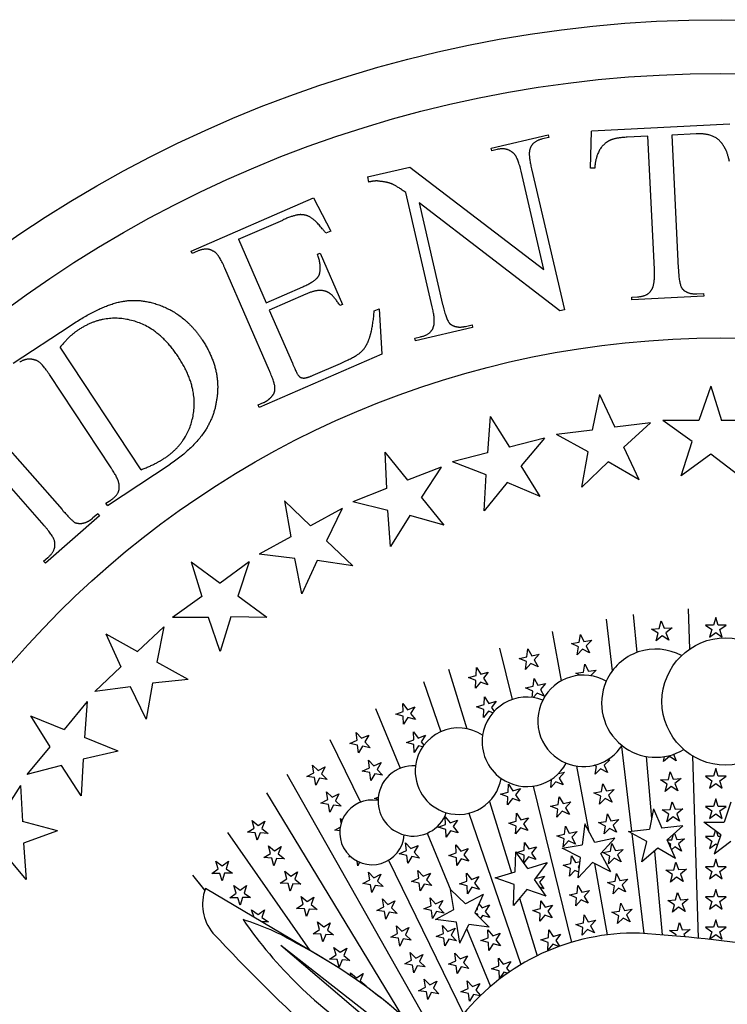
# Model space of a CAD drawing. Extents: x -38 to 38, y -38 to 38.
# Tile 5 of 9: x -21.2 to 0.2, y 8.1 to 38. Entities that reach past the tile are written whole.
import ezdxf

# ---------------------------------------------------------------- set-up
doc = ezdxf.new("R2010")
doc.units = 0
doc.header["$MEASUREMENT"] = 0
doc.linetypes.add('solid', pattern=[0])
doc.layers.get('0').update_dxf_attribs({"linetype": 'solid'})

msp = doc.modelspace()

# ---------------------------------------------------------------- linework, layer by layer
at = {"color": 3, "linetype": 'solid'}
for p, q in [((0.264, 34.807), (-3.927, 34.601)), ((-6.965, 34.082), (-5.236, 34.484)), ((-5.217, 34.406), (-5.415, 34.36)), ((-5.236, 34.484), (-5.217, 34.406)), ((-3.952, 33.473), (-3.927, 34.601)), ((-2.222, 34.443), (-2.848, 34.412)), ((-2.024, 30.412), (-2.222, 34.443)), ((-0.759, 34.514), (-1.497, 34.478)), ((-1.497, 34.478), (-1.299, 30.448)), ((-6.947, 34.004), (-6.965, 34.082)), ((-6.779, 34.043), (-6.947, 34.004)), ((-10.713, 33.211), (-9.431, 33.509)), ((-9.431, 33.509), (-5.366, 30.408)), ((-5.742, 33.455), (-4.749, 29.182)), ((-3.83, 33.479), (-3.952, 33.473)), ((-10.713, 33.211), (-10.677, 33.054)), ((-5.366, 30.408), (-6.057, 33.382)), ((-16.045, 30.965), (-12.345, 32.574)), ((-12.345, 32.574), (-11.82, 31.57)), ((-8.748, 29.277), (-9.552, 32.736)), ((-9.148, 32.425), (-8.434, 29.35)), ((-4.888, 29.149), (-9.148, 32.425)), ((-14.616, 31.323), (-13.277, 31.905)), ((-14.616, 31.323), (-13.78, 29.398)), ((-11.82, 31.57), (-11.968, 31.506)), ((-16.013, 30.891), (-16.045, 30.965)), ((-15.853, 30.961), (-16.013, 30.891)), ((-12.219, 30.869), (-12.145, 30.901)), ((-12.145, 30.901), (-11.469, 29.347)), ((-13.674, 27.333), (-15.025, 30.441)), ((-13.78, 29.398), (-12.67, 29.881)), ((-12.573, 29.659), (-13.683, 29.176)), ((-2.71, 29.571), (-2.536, 29.579)), ((-2.706, 29.49), (-2.71, 29.571)), ((-0.53, 29.597), (-2.706, 29.49)), ((-0.734, 29.668), (-0.534, 29.678)), ((-0.534, 29.678), (-0.53, 29.597)), ((-11.469, 29.347), (-11.543, 29.315)), ((-13.683, 29.176), (-12.983, 27.566)), ((-10.504, 29.151), (-10.356, 29.215)), ((-10.356, 29.215), (-10.272, 27.843)), ((-4.749, 29.182), (-4.888, 29.149)), ((-21.434, 27.563), (-19.713, 28.7)), ((-7.525, 28.65), (-9.255, 28.248)), ((-7.741, 28.682), (-7.544, 28.728)), ((-7.544, 28.728), (-7.525, 28.65)), ((-9.273, 28.326), (-9.105, 28.365)), ((-17.562, 24.34), (-20.017, 28.054)), ((-9.255, 28.248), (-9.273, 28.326)), ((-10.272, 27.843), (-13.986, 26.229)), ((-12.357, 27.201), (-11.53, 27.56)), ((-18.469, 24.395), (-20.338, 27.223)), ((-0.318, 26.871), (-0.674, 25.829)), ((-0.318, 26.871), (0.012, 25.829)), ((-3.683, 26.619), (-3.906, 25.541)), ((-3.683, 26.619), (-3.225, 25.627)), ((-14.018, 26.303), (-13.859, 26.372)), ((-13.986, 26.229), (-14.018, 26.303)), ((-22.193, 25.676), (-19.956, 23.13)), ((-6.99, 25.948), (-7.076, 24.85)), ((-6.99, 25.948), (-6.411, 25.02)), ((-2.141, 25.764), (-3.225, 25.627)), ((-2.141, 25.764), (-2.943, 25.022)), ((-0.674, 25.829), (-1.766, 25.829)), ((-0.877, 25.194), (-1.766, 25.829)), ((1.105, 25.829), (0.012, 25.829)), ((-3.906, 25.541), (-4.989, 25.404)), ((-4.027, 24.885), (-4.989, 25.404)), ((-20.501, 22.651), (-22.739, 25.197)), ((-5.353, 25.292), (-6.411, 25.02)), ((-5.353, 25.292), (-6.056, 24.456)), ((-1.207, 24.152), (-0.877, 25.194)), ((-10.187, 24.867), (-9.497, 24.019)), ((-10.187, 24.867), (-10.135, 23.767)), ((-7.076, 24.85), (-8.134, 24.578)), ((-4.224, 23.81), (-4.027, 24.885)), ((-2.485, 24.03), (-2.943, 25.022)), ((-0.318, 24.813), (-1.207, 24.152)), ((0.546, 24.152), (-0.318, 24.813)), ((-18.585, 23.254), (-16.683, 24.512)), ((-7.115, 24.184), (-8.134, 24.578)), ((-3.425, 24.577), (-4.224, 23.81)), ((-2.485, 24.03), (-3.425, 24.577)), ((-8.481, 24.422), (-9.497, 24.019)), ((-8.481, 24.422), (-9.073, 23.504)), ((-7.175, 23.093), (-7.115, 24.184)), ((-5.477, 23.529), (-6.056, 24.456)), ((-6.478, 23.954), (-7.175, 23.093)), ((-5.477, 23.529), (-6.478, 23.954)), ((-10.135, 23.767), (-11.15, 23.365)), ((-18.63, 23.322), (-18.479, 23.421)), ((-18.585, 23.254), (-18.63, 23.322)), ((-13.224, 23.394), (-12.432, 22.64)), ((-13.224, 23.394), (-13.034, 22.309)), ((-10.09, 23.102), (-11.15, 23.365)), ((-8.383, 22.657), (-9.073, 23.504)), ((-18.877, 23.004), (-19.03, 22.87)), ((-18.877, 23.004), (-18.824, 22.943)), ((-11.475, 23.166), (-12.432, 22.64)), ((-11.475, 23.166), (-11.948, 22.182)), ((-10.013, 22.011), (-10.09, 23.102)), ((-18.824, 22.943), (-20.461, 21.505)), ((-9.43, 22.953), (-10.013, 22.011)), ((-8.383, 22.657), (-9.43, 22.953)), ((-13.034, 22.309), (-13.99, 21.783)), ((-11.157, 21.427), (-11.948, 22.182)), ((-12.905, 21.655), (-13.99, 21.783)), ((-20.514, 21.565), (-20.383, 21.68)), ((-20.461, 21.505), (-20.514, 21.565)), ((-16.051, 21.552), (-15.172, 20.903)), ((-16.051, 21.552), (-15.727, 20.5)), ((-14.288, 21.546), (-15.172, 20.903)), ((-14.288, 21.546), (-14.634, 20.509)), ((-12.693, 20.583), (-12.905, 21.655)), ((-12.232, 21.591), (-12.693, 20.583)), ((-11.157, 21.427), (-12.232, 21.591)), ((-15.727, 20.5), (-16.61, 19.858)), ((-13.754, 19.86), (-14.634, 20.509)), ((-0.997, 20.122), (-0.961, 18.904)), ((-15.518, 19.867), (-16.61, 19.858)), ((-15.172, 18.83), (-15.518, 19.867)), ((-14.842, 19.887), (-15.172, 18.83)), ((-13.754, 19.86), (-14.842, 19.887)), ((-3.486, 19.813), (-3.298, 18.243)), ((-2.661, 19.95), (-2.558, 18.8)), ((-1.873, 19.528), (-1.813, 19.758)), ((-1.813, 19.758), (-1.726, 19.536)), ((-0.161, 19.86), (-0.235, 19.634)), ((-0.088, 19.634), (-0.161, 19.86)), ((-16.875, 19.585), (-17.672, 18.837)), ((-16.875, 19.585), (-17.089, 18.513)), ((-5.117, 19.438), (-4.845, 17.94)), ((-2.11, 19.513), (-1.873, 19.528)), ((-1.91, 19.385), (-2.11, 19.513)), ((-1.726, 19.536), (-1.489, 19.551)), ((-1.489, 19.551), (-1.673, 19.4)), ((-1.673, 19.4), (-1.586, 19.178)), ((-0.472, 19.634), (-0.28, 19.495)), ((-0.235, 19.634), (-0.472, 19.634)), ((-0.28, 19.495), (-0.353, 19.268)), ((-0.353, 19.268), (-0.161, 19.408)), ((-0.161, 19.408), (0.031, 19.268)), ((0.15, 19.634), (-0.088, 19.634)), ((-0.042, 19.495), (0.15, 19.634)), ((0.031, 19.268), (-0.042, 19.495)), ((-18.626, 19.37), (-17.672, 18.837)), ((-18.626, 19.37), (-18.172, 18.367)), ((-4.535, 19.08), (-4.3, 19.115)), ((-4.3, 19.115), (-4.261, 19.35)), ((-4.261, 19.35), (-4.155, 19.137)), ((-4.155, 19.137), (-3.92, 19.172)), ((-3.92, 19.172), (-4.089, 19.006)), ((-1.97, 19.155), (-1.91, 19.385)), ((-1.786, 19.306), (-1.97, 19.155)), ((-1.586, 19.178), (-1.786, 19.306)), ((-6.711, 18.93), (-6.33, 17.375)), ((-5.882, 18.675), (-5.857, 18.911)), ((-5.857, 18.911), (-5.738, 18.705)), ((-4.324, 18.97), (-4.535, 19.08)), ((-4.363, 18.736), (-4.324, 18.97)), ((-4.194, 18.903), (-4.363, 18.736)), ((-3.983, 18.793), (-4.194, 18.903)), ((-4.089, 19.006), (-3.983, 18.793)), ((-16.135, 17.98), (-17.089, 18.513)), ((-6.115, 18.625), (-5.882, 18.675)), ((-5.897, 18.529), (-6.115, 18.625)), ((-5.922, 18.292), (-5.897, 18.529)), ((-5.738, 18.705), (-5.506, 18.755)), ((-5.506, 18.755), (-5.665, 18.578)), ((-5.665, 18.578), (-5.546, 18.372)), ((-18.172, 18.367), (-18.968, 17.62)), ((-8.257, 18.293), (-7.699, 16.492)), ((-7.422, 18.105), (-7.412, 18.343)), ((-7.412, 18.343), (-7.281, 18.144)), ((-7.281, 18.144), (-7.051, 18.207)), ((-7.051, 18.207), (-7.2, 18.021)), ((-5.763, 18.469), (-5.922, 18.292)), ((-5.546, 18.372), (-5.763, 18.469)), ((-4.399, 18.175), (-4.164, 18.21)), ((-4.164, 18.21), (-4.125, 18.445)), ((-4.125, 18.445), (-4.019, 18.232)), ((-4.019, 18.232), (-3.784, 18.267)), ((-3.784, 18.267), (-3.953, 18.1)), ((-16.135, 17.98), (-17.217, 17.87)), ((-9.01, 17.928), (-8.487, 16.404)), ((-7.651, 18.042), (-7.422, 18.105)), ((-7.429, 17.958), (-7.651, 18.042)), ((-7.44, 17.721), (-7.429, 17.958)), ((-7.291, 17.907), (-7.44, 17.721)), ((-7.069, 17.823), (-7.291, 17.907)), ((-7.2, 18.021), (-7.069, 17.823)), ((-5.692, 17.779), (-5.667, 18.016)), ((-5.667, 18.016), (-5.548, 17.81)), ((-4.279, 18.112), (-4.399, 18.175)), ((-17.885, 17.765), (-18.968, 17.62)), ((-17.413, 16.78), (-17.885, 17.765)), ((-17.217, 17.87), (-17.413, 16.78)), ((-5.925, 17.73), (-5.692, 17.779)), ((-5.707, 17.633), (-5.925, 17.73)), ((-5.727, 17.443), (-5.707, 17.633)), ((-5.548, 17.81), (-5.316, 17.859)), ((-5.316, 17.859), (-5.475, 17.683)), ((-5.475, 17.683), (-5.356, 17.477)), ((-19.197, 17.315), (-19.894, 16.473)), ((-19.197, 17.315), (-19.274, 16.226)), ((-7.179, 17.223), (-7.168, 17.46)), ((-7.168, 17.46), (-7.037, 17.262)), ((-7.037, 17.262), (-6.808, 17.325)), ((-6.808, 17.325), (-6.956, 17.139)), ((-5.573, 17.573), (-5.695, 17.438)), ((-5.356, 17.477), (-5.573, 17.573)), ((-10.467, 17.105), (-9.719, 15.294)), ((-9.854, 16.934), (-9.631, 17.017)), ((-9.631, 17.017), (-9.642, 17.255)), ((-9.642, 17.255), (-9.494, 17.069)), ((-9.494, 17.069), (-9.271, 17.153)), ((-9.271, 17.153), (-9.402, 16.954)), ((-7.408, 17.159), (-7.179, 17.223)), ((-7.185, 17.076), (-7.408, 17.159)), ((-7.196, 16.838), (-7.185, 17.076)), ((-7.048, 17.024), (-7.196, 16.838)), ((-6.915, 16.974), (-7.048, 17.024)), ((-6.956, 17.139), (-6.876, 17.018)), ((-20.907, 16.883), (-19.894, 16.473)), ((-20.907, 16.883), (-20.331, 15.945)), ((-9.625, 16.87), (-9.854, 16.934)), ((-9.614, 16.633), (-9.625, 16.87)), ((-9.483, 16.831), (-9.614, 16.633)), ((-9.254, 16.768), (-9.483, 16.831)), ((-9.402, 16.954), (-9.254, 16.768)), ((-18.261, 15.816), (-19.274, 16.226)), ((-11.851, 16.166), (-10.925, 14.265)), ((-11.239, 16.047), (-11.022, 16.144)), ((-11.022, 16.144), (-11.047, 16.38)), ((-11.047, 16.38), (-10.888, 16.204)), ((-10.888, 16.204), (-10.671, 16.301)), ((-10.671, 16.301), (-10.79, 16.094)), ((-9.532, 16.077), (-9.309, 16.16)), ((-9.309, 16.16), (-9.32, 16.398)), ((-9.32, 16.398), (-9.172, 16.212)), ((-9.172, 16.212), (-8.949, 16.296)), ((-8.949, 16.296), (-9.08, 16.097)), ((-20.331, 15.945), (-21.027, 15.103)), ((-18.261, 15.816), (-19.321, 15.571)), ((-11.007, 15.998), (-11.239, 16.047)), ((-10.981, 15.761), (-11.007, 15.998)), ((-10.863, 15.967), (-10.981, 15.761)), ((-10.63, 15.918), (-10.863, 15.967)), ((-10.79, 16.094), (-10.63, 15.918)), ((-9.303, 16.014), (-9.532, 16.077)), ((-9.292, 15.776), (-9.303, 16.014)), ((-9.161, 15.975), (-9.292, 15.776)), ((-9.039, 15.941), (-9.161, 15.975)), ((-9.08, 16.097), (-8.999, 15.996)), ((-3.022, 15.953), (-2.714, 13.389)), ((-19.321, 15.571), (-19.378, 14.465)), ((-10.649, 15.308), (-10.674, 15.544)), ((-10.674, 15.544), (-10.515, 15.368)), ((-3.375, 15.552), (-3.544, 15.385)), ((-3.465, 15.539), (-3.375, 15.552)), ((-2.275, 15.654), (-2.106, 13.776)), ((-1.567, 15.652), (-1.751, 15.501)), ((-1.751, 15.501), (-1.712, 15.65)), ((-1.367, 15.524), (-1.567, 15.652)), ((-1.443, 15.718), (-1.367, 15.524)), ((-0.864, 15.667), (-0.699, 10.146)), ((-19.971, 15.384), (-21.027, 15.103)), ((-19.378, 14.465), (-19.971, 15.384)), ((-12.336, 15.158), (-12.375, 15.393)), ((-12.375, 15.393), (-12.206, 15.226)), ((-12.206, 15.226), (-11.995, 15.336)), ((-11.995, 15.336), (-12.101, 15.123)), ((-10.866, 15.211), (-10.649, 15.308)), ((-10.515, 15.368), (-10.298, 15.465)), ((-10.298, 15.465), (-10.416, 15.259)), ((-10.416, 15.259), (-10.257, 15.082)), ((-4.376, 15.363), (-4.021, 13.408)), ((-3.78, 15.35), (-3.846, 15.385)), ((-3.819, 15.115), (-3.78, 15.35)), ((-3.649, 15.282), (-3.819, 15.115)), ((-3.438, 15.172), (-3.649, 15.282)), ((-3.544, 15.385), (-3.438, 15.172)), ((-0.161, 15.284), (-0.235, 15.058)), ((-0.088, 15.058), (-0.161, 15.284)), ((-13.154, 15.116), (-8.167, 6.305)), ((-12.547, 15.048), (-12.336, 15.158)), ((-12.312, 15.013), (-12.547, 15.048)), ((-12.272, 14.779), (-12.312, 15.013)), ((-12.166, 14.992), (-12.272, 14.779)), ((-11.931, 14.957), (-12.166, 14.992)), ((-12.101, 15.123), (-11.931, 14.957)), ((-10.633, 15.162), (-10.866, 15.211)), ((-10.608, 14.925), (-10.633, 15.162)), ((-10.49, 15.131), (-10.608, 14.925)), ((-10.257, 15.082), (-10.49, 15.131)), ((-5.162, 14.711), (-5.137, 14.947)), ((-5.137, 14.947), (-5.154, 14.955)), ((-4.93, 15.134), (-4.745, 15.173)), ((-4.745, 15.173), (-4.905, 14.996)), ((-4.905, 14.996), (-4.786, 14.791)), ((-1.837, 14.945), (-1.599, 14.959)), ((-1.636, 14.817), (-1.837, 14.945)), ((-1.599, 14.959), (-1.54, 15.189)), ((-1.54, 15.189), (-1.453, 14.968)), ((-1.453, 14.968), (-1.215, 14.982)), ((-1.215, 14.982), (-1.399, 14.831)), ((-0.472, 15.058), (-0.28, 14.918)), ((-0.235, 15.058), (-0.472, 15.058)), ((-0.28, 14.918), (-0.353, 14.692)), ((0.15, 15.058), (-0.088, 15.058)), ((-0.042, 14.918), (0.15, 15.058)), ((0.031, 14.692), (-0.042, 14.918)), ((-21.216, 14.773), (-21.801, 13.85)), ((-21.216, 14.773), (-21.156, 13.682)), ((-6.449, 14.576), (-6.438, 14.813)), ((-6.438, 14.813), (-6.307, 14.615)), ((-6.307, 14.615), (-6.078, 14.678)), ((-6.078, 14.678), (-6.226, 14.492)), ((-5.689, 14.756), (-4.531, 10.021)), ((-5.003, 14.887), (-5.162, 14.711)), ((-4.786, 14.791), (-5.003, 14.887)), ((-3.619, 14.59), (-3.58, 14.824)), ((-3.58, 14.824), (-3.474, 14.611)), ((-3.474, 14.611), (-3.239, 14.647)), ((-3.239, 14.647), (-3.408, 14.48)), ((-1.696, 14.587), (-1.636, 14.817)), ((-1.513, 14.738), (-1.696, 14.587)), ((-1.312, 14.61), (-1.513, 14.738)), ((-1.399, 14.831), (-1.312, 14.61)), ((-0.353, 14.692), (-0.161, 14.832)), ((-0.161, 14.832), (0.031, 14.692)), ((-13.771, 14.552), (-9.68, 7.82)), ((-12.123, 14.237), (-11.913, 14.347)), ((-11.913, 14.347), (-11.952, 14.581)), ((-11.952, 14.581), (-11.782, 14.415)), ((-11.782, 14.415), (-11.572, 14.525)), ((-11.572, 14.525), (-11.677, 14.312)), ((-10.493, 14.375), (-10.383, 14.424)), ((-10.389, 14.353), (-10.493, 14.375)), ((-6.678, 14.512), (-6.449, 14.576)), ((-6.455, 14.429), (-6.678, 14.512)), ((-6.466, 14.191), (-6.455, 14.429)), ((-6.318, 14.377), (-6.466, 14.191)), ((-6.095, 14.294), (-6.318, 14.377)), ((-6.226, 14.492), (-6.095, 14.294)), ((-4.932, 14.198), (-4.907, 14.434)), ((-4.907, 14.434), (-4.788, 14.228)), ((-3.854, 14.554), (-3.619, 14.59)), ((-3.643, 14.445), (-3.854, 14.554)), ((-3.682, 14.21), (-3.643, 14.445)), ((-3.513, 14.377), (-3.682, 14.21)), ((-3.302, 14.267), (-3.513, 14.377)), ((-3.408, 14.48), (-3.302, 14.267)), ((-0.161, 14.369), (-0.235, 14.142)), ((-0.088, 14.142), (-0.161, 14.369)), ((-11.888, 14.202), (-12.123, 14.237)), ((-11.849, 13.967), (-11.888, 14.202)), ((-11.743, 14.18), (-11.849, 13.967)), ((-11.508, 14.145), (-11.743, 14.18)), ((-11.677, 14.312), (-11.508, 14.145)), ((-7.018, 14.291), (-6.347, 12.126)), ((-5.164, 14.149), (-4.932, 14.198)), ((-4.947, 14.052), (-5.164, 14.149)), ((-4.972, 13.815), (-4.947, 14.052)), ((-4.788, 14.228), (-4.555, 14.278)), ((-4.555, 14.278), (-4.714, 14.101)), ((-4.714, 14.101), (-4.596, 13.895)), ((-2.046, 14.064), (-2.173, 13.454)), ((-2.046, 14.064), (-1.792, 13.48)), ((-1.782, 14.031), (-1.545, 14.046)), ((-1.582, 13.903), (-1.782, 14.031)), ((-1.545, 14.046), (-1.485, 14.276)), ((-1.485, 14.276), (-1.398, 14.054)), ((-1.398, 14.054), (-1.161, 14.069)), ((-1.161, 14.069), (-1.344, 13.918)), ((-0.472, 14.142), (-0.28, 14.003)), ((-0.235, 14.142), (-0.472, 14.142)), ((0.15, 14.142), (-0.088, 14.142)), ((-0.042, 14.003), (0.15, 14.142)), ((0.292, 14.267), (0.088, 13.658)), ((-11.507, 13.64), (-11.529, 13.77)), ((-11.529, 13.77), (-11.478, 13.72)), ((-8.343, 13.59), (-8.354, 13.827)), ((-8.354, 13.827), (-8.206, 13.642)), ((-8.206, 13.642), (-7.983, 13.725)), ((-7.983, 13.725), (-8.114, 13.527)), ((-7.639, 13.936), (-6.064, 9.347)), ((-6.205, 13.693), (-6.195, 13.931)), ((-6.195, 13.931), (-6.064, 13.732)), ((-6.064, 13.732), (-5.834, 13.796)), ((-5.834, 13.796), (-5.983, 13.61)), ((-4.813, 13.992), (-4.972, 13.815)), ((-4.596, 13.895), (-4.813, 13.992)), ((-3.483, 13.684), (-3.444, 13.919)), ((-3.444, 13.919), (-3.338, 13.706)), ((-3.338, 13.706), (-3.103, 13.742)), ((-3.103, 13.742), (-3.272, 13.575)), ((-1.642, 13.673), (-1.582, 13.903)), ((-1.458, 13.824), (-1.642, 13.673)), ((-1.258, 13.696), (-1.458, 13.824)), ((-1.344, 13.918), (-1.258, 13.696)), ((-0.28, 14.003), (-0.353, 13.777)), ((-0.353, 13.777), (-0.161, 13.916)), ((-0.161, 13.916), (0.031, 13.777)), ((0.031, 13.777), (-0.042, 14.003)), ((-20.099, 13.402), (-21.156, 13.682)), ((-14.343, 13.356), (-14.143, 13.485)), ((-14.143, 13.485), (-14.204, 13.715)), ((-14.204, 13.715), (-14.02, 13.565)), ((-14.02, 13.565), (-13.82, 13.694)), ((-13.82, 13.694), (-13.906, 13.472)), ((-13.906, 13.472), (-13.721, 13.322)), ((-11.7, 13.425), (-11.537, 13.51)), ((-11.549, 13.403), (-11.7, 13.425)), ((-8.566, 13.506), (-8.343, 13.59)), ((-8.337, 13.443), (-8.566, 13.506)), ((-8.326, 13.206), (-8.337, 13.443)), ((-8.114, 13.527), (-7.966, 13.341)), ((-6.434, 13.63), (-6.205, 13.693)), ((-6.212, 13.546), (-6.434, 13.63)), ((-6.223, 13.309), (-6.212, 13.546)), ((-6.074, 13.495), (-6.223, 13.309)), ((-5.852, 13.411), (-6.074, 13.495)), ((-5.983, 13.61), (-5.852, 13.411)), ((-4.742, 13.303), (-4.717, 13.539)), ((-4.717, 13.539), (-4.598, 13.333)), ((-4.13, 13.607), (-4.206, 12.971)), ((-3.825, 13.048), (-4.13, 13.607)), ((-3.718, 13.649), (-3.483, 13.684)), ((-3.507, 13.54), (-3.718, 13.649)), ((-3.546, 13.305), (-3.507, 13.54)), ((-3.377, 13.472), (-3.546, 13.305)), ((-3.166, 13.362), (-3.377, 13.472)), ((-3.272, 13.575), (-3.166, 13.362)), ((-2.808, 13.378), (-2.173, 13.454)), ((-1.157, 13.556), (-1.792, 13.48)), ((-1.157, 13.556), (-1.639, 13.124)), ((-0.013, 13.276), (-0.521, 13.658)), ((-0.521, 13.658), (0.088, 13.658)), ((-20.099, 13.402), (-21.12, 13.027)), ((-12.44, 9.771), (-14.935, 13.35)), ((-14.106, 13.343), (-14.343, 13.356)), ((-14.045, 13.113), (-14.106, 13.343)), ((-13.959, 13.335), (-14.045, 13.113)), ((-13.721, 13.322), (-13.959, 13.335)), ((-8.906, 13.327), (-8.189, 11.592)), ((-8.195, 13.404), (-8.326, 13.206)), ((-7.966, 13.341), (-8.195, 13.404)), ((-4.974, 13.253), (-4.742, 13.303)), ((-4.757, 13.156), (-4.974, 13.253)), ((-4.782, 12.92), (-4.757, 13.156)), ((-4.598, 13.333), (-4.365, 13.382)), ((-4.365, 13.382), (-4.524, 13.206)), ((-4.524, 13.206), (-4.406, 13)), ((-3.215, 13.175), (-3.825, 13.048)), ((-3.215, 13.175), (-3.647, 12.717)), ((-2.249, 13.073), (-2.808, 13.378)), ((-2.706, 13.322), (-2.342, 10.293)), ((-1.638, 13.123), (-1.49, 13.132)), ((-1.49, 13.132), (-1.448, 13.295)), ((-1.415, 13.324), (-1.343, 13.141)), ((-1.343, 13.141), (-1.106, 13.155)), ((-1.106, 13.155), (-1.29, 13.004)), ((-0.472, 13.227), (-0.28, 13.087)), ((-0.235, 13.227), (-0.472, 13.227)), ((-0.178, 13.4), (-0.235, 13.227)), ((-0.013, 13.276), (-0.216, 12.692)), ((-0.088, 13.227), (-0.133, 13.366)), ((-0.03, 13.227), (-0.088, 13.227)), ((-21.12, 13.027), (-21.039, 11.922)), ((-13.647, 12.716), (-13.708, 12.946)), ((-13.708, 12.946), (-13.523, 12.796)), ((-13.523, 12.796), (-13.324, 12.925)), ((-13.324, 12.925), (-13.41, 12.703)), ((-9.529, 12.801), (-9.554, 13.037)), ((-9.554, 13.037), (-9.395, 12.861)), ((-9.395, 12.861), (-9.178, 12.957)), ((-9.178, 12.957), (-9.297, 12.751)), ((-8.021, 12.733), (-8.032, 12.971)), ((-8.032, 12.971), (-7.884, 12.785)), ((-7.884, 12.785), (-7.661, 12.869)), ((-7.661, 12.869), (-7.792, 12.67)), ((-5.962, 12.811), (-5.951, 13.048)), ((-5.951, 13.048), (-5.82, 12.85)), ((-5.82, 12.85), (-5.591, 12.913)), ((-5.591, 12.913), (-5.739, 12.727)), ((-4.816, 12.87), (-4.206, 12.971)), ((-4.257, 12.59), (-4.816, 12.87)), ((-4.623, 13.097), (-4.782, 12.92)), ((-4.406, 13), (-4.623, 13.097)), ((-3.347, 12.779), (-3.308, 13.014)), ((-3.308, 13.014), (-3.201, 12.801)), ((-3.201, 12.801), (-2.966, 12.837)), ((-2.966, 12.837), (-3.136, 12.67)), ((-2.402, 12.463), (-2.249, 13.073)), ((-1.919, 12.87), (-2.402, 12.463)), ((-1.385, 12.565), (-1.919, 12.87)), ((-1.385, 12.565), (-1.639, 13.124)), ((-1.527, 12.99), (-1.599, 13.035)), ((-1.546, 12.919), (-1.527, 12.99)), ((-1.403, 12.911), (-1.504, 12.828)), ((-1.203, 12.783), (-1.403, 12.911)), ((-1.29, 13.004), (-1.203, 12.783)), ((-0.28, 13.087), (-0.353, 12.861)), ((-0.353, 12.861), (-0.161, 13.001)), ((0.292, 13.073), (-0.216, 12.692)), ((-0.161, 13.001), (-0.119, 12.97)), ((-21.039, 11.922), (-21.742, 12.759)), ((-13.847, 12.587), (-13.647, 12.716)), ((-13.609, 12.574), (-13.847, 12.587)), ((-13.549, 12.344), (-13.609, 12.574)), ((-13.463, 12.566), (-13.549, 12.344)), ((-13.225, 12.553), (-13.463, 12.566)), ((-13.41, 12.703), (-13.225, 12.553)), ((-11.277, 12.614), (-11.237, 12.634)), ((-11.201, 12.602), (-11.277, 12.614)), ((-9.746, 12.704), (-9.529, 12.801)), ((-9.514, 12.654), (-9.746, 12.704)), ((-9.489, 12.418), (-9.514, 12.654)), ((-9.37, 12.624), (-9.489, 12.418)), ((-9.137, 12.575), (-9.37, 12.624)), ((-9.297, 12.751), (-9.137, 12.575)), ((-8.244, 12.65), (-8.021, 12.733)), ((-8.015, 12.586), (-8.244, 12.65)), ((-8.004, 12.349), (-8.015, 12.586)), ((-7.873, 12.547), (-8.004, 12.349)), ((-7.644, 12.484), (-7.873, 12.547)), ((-7.792, 12.67), (-7.644, 12.484)), ((-6.239, 12.158), (-6.213, 12.768)), ((-5.857, 12.26), (-6.213, 12.768)), ((-6.191, 12.748), (-5.962, 12.811)), ((-5.968, 12.664), (-6.191, 12.748)), ((-5.979, 12.434), (-5.968, 12.664)), ((-5.831, 12.612), (-5.976, 12.43)), ((-5.608, 12.529), (-5.831, 12.612)), ((-5.739, 12.727), (-5.608, 12.529)), ((-4.551, 12.407), (-4.527, 12.644)), ((-4.527, 12.644), (-4.408, 12.438)), ((-4.333, 11.98), (-4.257, 12.59)), ((-3.342, 12.158), (-3.647, 12.717)), ((-3.582, 12.744), (-3.347, 12.779)), ((-3.371, 12.634), (-3.582, 12.744)), ((-3.41, 12.4), (-3.371, 12.634)), ((-3.24, 12.567), (-3.41, 12.4)), ((-3.029, 12.457), (-3.24, 12.567)), ((-3.136, 12.67), (-3.029, 12.457)), ((-2.017, 12.787), (-1.788, 10.248)), ((-0.161, 12.538), (-0.235, 12.312)), ((-0.088, 12.312), (-0.161, 12.538)), ((-15.418, 12.11), (-15.227, 12.251)), ((-15.227, 12.251), (-15.302, 12.477)), ((-15.302, 12.477), (-15.109, 12.339)), ((-15.109, 12.339), (-14.917, 12.48)), ((-14.917, 12.48), (-14.989, 12.253)), ((-14.989, 12.253), (-14.796, 12.114)), ((-11.002, 12.344), (-11.026, 12.485)), ((-10.95, 12.449), (-11.002, 12.344)), ((-10.071, 12.51), (-7.804, 7.854)), ((-5.857, 12.26), (-5.273, 12.438)), ((-5.273, 12.438), (-5.654, 11.93)), ((-4.784, 12.358), (-4.551, 12.407)), ((-4.567, 12.261), (-4.784, 12.358)), ((-4.592, 12.025), (-4.567, 12.261)), ((-4.408, 12.438), (-4.272, 12.466)), ((-4.285, 12.365), (-4.334, 12.31)), ((-4.334, 12.31), (-4.299, 12.25)), ((-3.901, 12.438), (-4.333, 11.98)), ((-3.342, 12.158), (-3.901, 12.438)), ((-3.839, 12.407), (-3.448, 10.25)), ((-1.435, 12.218), (-1.376, 12.448)), ((-1.376, 12.448), (-1.289, 12.227)), ((-1.289, 12.227), (-1.051, 12.241)), ((-1.051, 12.241), (-1.235, 12.09)), ((-0.472, 12.312), (-0.28, 12.172)), ((-0.235, 12.312), (-0.472, 12.312)), ((0.15, 12.312), (-0.088, 12.312)), ((-0.042, 12.172), (0.15, 12.312)), ((-15.668, 11.644), (-15.996, 12.057)), ((-15.634, 11.602), (-15.996, 12.057)), ((-15.181, 12.112), (-15.418, 12.11)), ((-15.106, 11.886), (-15.181, 12.112)), ((-15.034, 12.113), (-15.106, 11.886)), ((-14.796, 12.114), (-15.034, 12.113)), ((-13.351, 11.818), (-13.151, 11.947)), ((-13.151, 11.947), (-13.212, 12.177)), ((-13.212, 12.177), (-13.027, 12.027)), ((-13.027, 12.027), (-12.828, 12.156)), ((-12.828, 12.156), (-12.913, 11.934)), ((-12.913, 11.934), (-12.729, 11.784)), ((-10.642, 11.912), (-10.682, 12.147)), ((-10.682, 12.147), (-10.512, 11.98)), ((-10.512, 11.98), (-10.301, 12.09)), ((-10.301, 12.09), (-10.407, 11.877)), ((-9.373, 11.868), (-9.156, 11.965)), ((-9.156, 11.965), (-9.181, 12.201)), ((-9.181, 12.201), (-9.022, 12.025)), ((-9.022, 12.025), (-8.805, 12.122)), ((-8.805, 12.122), (-8.923, 11.916)), ((-7.699, 11.876), (-7.71, 12.114)), ((-7.71, 12.114), (-7.562, 11.928)), ((-7.562, 11.928), (-7.339, 12.012)), ((-7.339, 12.012), (-7.47, 11.813)), ((-6.848, 11.98), (-6.239, 12.158)), ((-6.264, 11.777), (-6.848, 11.98)), ((-5.599, 12.002), (-5.577, 11.968)), ((-5.577, 11.968), (-5.348, 12.031)), ((-5.348, 12.031), (-5.496, 11.845)), ((-4.433, 12.201), (-4.592, 12.025)), ((-4.312, 12.147), (-4.433, 12.201)), ((-3.211, 11.874), (-3.172, 12.109)), ((-3.172, 12.109), (-3.065, 11.896)), ((-1.673, 12.204), (-1.435, 12.218)), ((-1.472, 12.076), (-1.673, 12.204)), ((-1.532, 11.846), (-1.472, 12.076)), ((-1.349, 11.997), (-1.532, 11.846)), ((-1.148, 11.869), (-1.349, 11.997)), ((-1.235, 12.09), (-1.148, 11.869)), ((-0.28, 12.172), (-0.353, 11.946)), ((-0.353, 11.946), (-0.161, 12.086)), ((-0.161, 12.086), (0.031, 11.946)), ((0.031, 11.946), (-0.042, 12.172)), ((-12.137, 9.592), (-15.618, 11.65)), ((-14.684, 11.514), (-14.759, 11.74)), ((-14.759, 11.74), (-14.566, 11.602)), ((-14.566, 11.602), (-14.374, 11.743)), ((-14.374, 11.743), (-14.446, 11.516)), ((-13.113, 11.805), (-13.351, 11.818)), ((-13.052, 11.575), (-13.113, 11.805)), ((-12.966, 11.797), (-13.052, 11.575)), ((-12.729, 11.784), (-12.966, 11.797)), ((-10.853, 11.802), (-10.642, 11.912)), ((-10.618, 11.767), (-10.853, 11.802)), ((-10.579, 11.533), (-10.618, 11.767)), ((-10.473, 11.746), (-10.579, 11.533)), ((-10.238, 11.711), (-10.473, 11.746)), ((-10.407, 11.877), (-10.238, 11.711)), ((-9.14, 11.819), (-9.373, 11.868)), ((-9.115, 11.582), (-9.14, 11.819)), ((-8.997, 11.788), (-9.115, 11.582)), ((-8.764, 11.739), (-8.997, 11.788)), ((-8.923, 11.916), (-8.764, 11.739)), ((-7.922, 11.793), (-7.699, 11.876)), ((-7.693, 11.73), (-7.922, 11.793)), ((-7.682, 11.492), (-7.693, 11.73)), ((-7.551, 11.691), (-7.682, 11.492)), ((-7.322, 11.627), (-7.551, 11.691)), ((-7.47, 11.813), (-7.322, 11.627)), ((-6.289, 11.142), (-6.264, 11.777)), ((-5.298, 11.421), (-5.654, 11.93)), ((-5.496, 11.845), (-5.365, 11.647)), ((-5.365, 11.647), (-5.488, 11.693)), ((-4.361, 11.512), (-4.336, 11.748)), ((-4.336, 11.748), (-4.218, 11.542)), ((-3.446, 11.839), (-3.211, 11.874)), ((-3.235, 11.729), (-3.446, 11.839)), ((-3.274, 11.495), (-3.235, 11.729)), ((-3.104, 11.662), (-3.274, 11.495)), ((-2.893, 11.552), (-3.104, 11.662)), ((-3.065, 11.896), (-2.83, 11.932)), ((-2.83, 11.932), (-3, 11.765)), ((-3, 11.765), (-2.893, 11.552)), ((-14.875, 11.373), (-14.684, 11.514)), ((-14.638, 11.375), (-14.875, 11.373)), ((-14.563, 11.149), (-14.638, 11.375)), ((-14.491, 11.376), (-14.563, 11.149)), ((-14.253, 11.377), (-14.491, 11.376)), ((-14.446, 11.516), (-14.253, 11.377)), ((-12.655, 11.178), (-12.715, 11.408)), ((-12.715, 11.408), (-12.531, 11.257)), ((-12.531, 11.257), (-12.331, 11.386)), ((-12.331, 11.386), (-12.417, 11.165)), ((-10.219, 11.101), (-10.259, 11.335)), ((-10.259, 11.335), (-10.089, 11.169)), ((-8.783, 11.129), (-8.808, 11.366)), ((-8.808, 11.366), (-8.648, 11.189)), ((-8.195, 11.625), (-7.738, 11.193)), ((-8.094, 11.015), (-8.195, 11.625)), ((-7.204, 11.472), (-7.738, 11.193)), ((-7.204, 11.472), (-7.458, 10.913)), ((-5.883, 11.625), (-6.289, 11.142)), ((-6.109, 11.356), (-5.569, 9.615)), ((-5.298, 11.421), (-5.883, 11.625)), ((-4.594, 11.462), (-4.361, 11.512)), ((-4.377, 11.366), (-4.594, 11.462)), ((-4.402, 11.129), (-4.377, 11.366)), ((-4.218, 11.542), (-3.985, 11.592)), ((-3.985, 11.592), (-4.144, 11.415)), ((-4.144, 11.415), (-4.025, 11.209)), ((-1.381, 11.305), (-1.321, 11.535)), ((-1.321, 11.535), (-1.234, 11.313)), ((-0.472, 11.397), (-0.28, 11.257)), ((-0.235, 11.397), (-0.472, 11.397)), ((-0.161, 11.623), (-0.235, 11.397)), ((-0.088, 11.397), (-0.161, 11.623)), ((0.15, 11.397), (-0.088, 11.397)), ((-0.042, 11.257), (0.15, 11.397)), ((-12.854, 11.049), (-12.655, 11.178)), ((-12.617, 11.036), (-12.854, 11.049)), ((-12.417, 11.165), (-12.233, 11.014)), ((-10.43, 10.991), (-10.219, 11.101)), ((-10.089, 11.169), (-9.878, 11.279)), ((-9.878, 11.279), (-9.984, 11.066)), ((-9.984, 11.066), (-9.814, 10.899)), ((-9, 11.032), (-8.783, 11.129)), ((-8.648, 11.189), (-8.431, 11.286)), ((-8.431, 11.286), (-8.55, 11.08)), ((-8.55, 11.08), (-8.391, 10.903)), ((-7.377, 11.02), (-7.38, 11.083)), ((-7.333, 11.188), (-7.24, 11.071)), ((-7.24, 11.071), (-7.017, 11.155)), ((-7.017, 11.155), (-7.148, 10.956)), ((-5.704, 10.983), (-5.475, 11.046)), ((-5.475, 11.046), (-5.464, 11.284)), ((-5.464, 11.284), (-5.333, 11.085)), ((-5.333, 11.085), (-5.104, 11.148)), ((-5.104, 11.148), (-5.252, 10.963)), ((-4.243, 11.306), (-4.402, 11.129)), ((-4.025, 11.209), (-4.243, 11.306)), ((-3.074, 10.969), (-3.035, 11.204)), ((-3.035, 11.204), (-2.929, 10.991)), ((-1.618, 11.29), (-1.381, 11.305)), ((-1.418, 11.162), (-1.618, 11.29)), ((-1.478, 10.932), (-1.418, 11.162)), ((-1.294, 11.083), (-1.478, 10.932)), ((-1.094, 10.955), (-1.294, 11.083)), ((-1.234, 11.313), (-0.997, 11.328)), ((-0.997, 11.328), (-1.18, 11.177)), ((-1.18, 11.177), (-1.094, 10.955)), ((-0.28, 11.257), (-0.353, 11.031)), ((-0.353, 11.031), (-0.161, 11.17)), ((-0.161, 11.17), (0.031, 11.031)), ((0.031, 11.031), (-0.042, 11.257)), ((-14.141, 10.777), (-14.216, 11.003)), ((-14.216, 11.003), (-14.023, 10.865)), ((-14.023, 10.865), (-13.831, 11.006)), ((-13.831, 11.006), (-13.903, 10.779)), ((-13.903, 10.779), (-13.71, 10.64)), ((-12.556, 10.806), (-12.617, 11.036)), ((-12.47, 11.028), (-12.556, 10.806)), ((-12.233, 11.014), (-12.47, 11.028)), ((-10.195, 10.956), (-10.43, 10.991)), ((-10.155, 10.721), (-10.195, 10.956)), ((-10.049, 10.934), (-10.155, 10.721)), ((-9.814, 10.899), (-10.049, 10.934)), ((-8.767, 10.983), (-9, 11.032)), ((-8.742, 10.747), (-8.767, 10.983)), ((-8.623, 10.953), (-8.742, 10.747)), ((-8.653, 10.71), (-8.094, 11.015)), ((-8.391, 10.903), (-8.623, 10.953)), ((-7.026, 10.481), (-7.458, 10.913)), ((-7.371, 10.873), (-7.436, 10.891)), ((-7.416, 11.005), (-7.377, 11.02)), ((-7.369, 10.824), (-7.371, 10.873)), ((-7.229, 10.834), (-7.289, 10.744)), ((-7, 10.771), (-7.229, 10.834)), ((-7.148, 10.956), (-7, 10.771)), ((-5.482, 10.899), (-5.704, 10.983)), ((-5.492, 10.662), (-5.482, 10.899)), ((-5.344, 10.848), (-5.492, 10.662)), ((-5.121, 10.764), (-5.344, 10.848)), ((-5.252, 10.963), (-5.121, 10.764)), ((-4.171, 10.616), (-4.146, 10.853)), ((-4.146, 10.853), (-4.028, 10.647)), ((-3.309, 10.934), (-3.074, 10.969)), ((-3.098, 10.824), (-3.309, 10.934)), ((-3.137, 10.59), (-3.098, 10.824)), ((-2.968, 10.756), (-3.137, 10.59)), ((-2.757, 10.647), (-2.968, 10.756)), ((-2.929, 10.991), (-2.694, 11.026)), ((-2.694, 11.026), (-2.863, 10.86)), ((-2.863, 10.86), (-2.757, 10.647)), ((-13.71, 10.64), (-13.909, 10.639)), ((-12.158, 10.409), (-12.219, 10.639)), ((-12.219, 10.639), (-12.035, 10.488)), ((-12.035, 10.488), (-11.835, 10.617)), ((-11.835, 10.617), (-11.921, 10.395)), ((-9.796, 10.289), (-9.835, 10.524)), ((-9.835, 10.524), (-9.665, 10.357)), ((-9.665, 10.357), (-9.455, 10.467)), ((-9.455, 10.467), (-9.561, 10.254)), ((-8.017, 10.634), (-8.653, 10.71)), ((-8.409, 10.293), (-8.435, 10.53)), ((-8.435, 10.53), (-8.275, 10.353)), ((-8.275, 10.353), (-8.058, 10.45)), ((-8.058, 10.45), (-8.177, 10.244)), ((-7.916, 9.999), (-8.017, 10.634)), ((-7.916, 9.999), (-7.636, 10.558)), ((-7.026, 10.481), (-7.636, 10.558)), ((-4.404, 10.567), (-4.171, 10.616)), ((-4.187, 10.47), (-4.404, 10.567)), ((-4.212, 10.234), (-4.187, 10.47)), ((-4.028, 10.647), (-3.795, 10.696)), ((-3.795, 10.696), (-3.954, 10.52)), ((-3.954, 10.52), (-3.835, 10.314)), ((-1.326, 10.391), (-1.266, 10.621)), ((-1.266, 10.621), (-1.179, 10.4)), ((-0.472, 10.481), (-0.28, 10.341)), ((-0.235, 10.481), (-0.472, 10.481)), ((-0.161, 10.707), (-0.235, 10.481)), ((-0.088, 10.481), (-0.161, 10.707)), ((0.15, 10.481), (-0.088, 10.481)), ((-0.042, 10.341), (0.15, 10.481)), ((-12.358, 10.28), (-12.158, 10.409)), ((-12.121, 10.267), (-12.358, 10.28)), ((-12.06, 10.037), (-12.121, 10.267)), ((-11.974, 10.258), (-12.06, 10.037)), ((-11.737, 10.245), (-11.974, 10.258)), ((-11.921, 10.395), (-11.737, 10.245)), ((-10.006, 10.179), (-9.796, 10.289)), ((-9.771, 10.144), (-10.006, 10.179)), ((-9.732, 9.91), (-9.771, 10.144)), ((-9.561, 10.254), (-9.391, 10.088)), ((-8.627, 10.196), (-8.409, 10.293)), ((-8.394, 10.147), (-8.627, 10.196)), ((-8.369, 9.911), (-8.394, 10.147)), ((-8.177, 10.244), (-8.018, 10.068)), ((-7.705, 10.42), (-6.988, 8.683)), ((-7.278, 10.079), (-7.055, 10.163)), ((-7.055, 10.163), (-7.066, 10.4)), ((-7.066, 10.4), (-6.918, 10.214)), ((-6.918, 10.214), (-6.695, 10.298)), ((-6.695, 10.298), (-6.826, 10.1)), ((-5.461, 10.101), (-5.232, 10.164)), ((-5.232, 10.164), (-5.221, 10.401)), ((-5.221, 10.401), (-5.09, 10.203)), ((-5.09, 10.203), (-4.861, 10.266)), ((-4.861, 10.266), (-5.009, 10.08)), ((-4.052, 10.411), (-4.212, 10.234)), ((-3.835, 10.314), (-4.052, 10.411)), ((-1.563, 10.377), (-1.326, 10.391)), ((-1.363, 10.249), (-1.563, 10.377)), ((-1.373, 10.212), (-1.363, 10.249)), ((-1.179, 10.4), (-0.942, 10.414)), ((-0.942, 10.414), (-1.126, 10.263)), ((-1.126, 10.263), (-1.095, 10.185)), ((-0.28, 10.341), (-0.353, 10.115)), ((-0.353, 10.115), (-0.161, 10.255)), ((-0.161, 10.255), (0.031, 10.115)), ((0.031, 10.115), (-0.042, 10.341)), ((-10.291, 7.335), (-13.331, 9.922)), ((-9.616, 7.026), (-13.331, 9.922)), ((-11.662, 9.639), (-11.723, 9.869)), ((-11.723, 9.869), (-11.539, 9.719)), ((-11.539, 9.719), (-11.339, 9.848)), ((-11.339, 9.848), (-11.425, 9.626)), ((-9.626, 10.123), (-9.732, 9.91)), ((-9.391, 10.088), (-9.626, 10.123)), ((-8.25, 10.117), (-8.369, 9.911)), ((-8.018, 10.068), (-8.25, 10.117)), ((-7.049, 10.016), (-7.278, 10.079)), ((-7.038, 9.778), (-7.049, 10.016)), ((-6.907, 9.977), (-7.038, 9.778)), ((-6.678, 9.914), (-6.907, 9.977)), ((-6.826, 10.1), (-6.678, 9.914)), ((-5.238, 10.017), (-5.461, 10.101)), ((-5.249, 9.78), (-5.238, 10.017)), ((-5.101, 9.965), (-5.249, 9.78)), ((-4.913, 9.895), (-5.101, 9.965)), ((-5.009, 10.08), (-4.892, 9.903)), ((-11.862, 9.511), (-11.662, 9.639)), ((-11.425, 9.626), (-11.241, 9.476)), ((-9.372, 9.478), (-9.412, 9.712)), ((-9.412, 9.712), (-9.242, 9.546)), ((-9.242, 9.546), (-9.031, 9.656)), ((-9.031, 9.656), (-9.137, 9.443)), ((-8.036, 9.458), (-8.061, 9.694)), ((-8.061, 9.694), (-7.902, 9.517)), ((-7.902, 9.517), (-7.685, 9.614)), ((-7.685, 9.614), (-7.804, 9.408)), ((-11.625, 9.497), (-11.862, 9.511)), ((-11.564, 9.268), (-11.625, 9.497)), ((-11.478, 9.489), (-11.564, 9.268)), ((-11.241, 9.476), (-11.478, 9.489)), ((-9.583, 9.368), (-9.372, 9.478)), ((-9.348, 9.333), (-9.583, 9.368)), ((-9.308, 9.098), (-9.348, 9.333)), ((-9.203, 9.311), (-9.308, 9.098)), ((-8.967, 9.276), (-9.203, 9.311)), ((-9.137, 9.443), (-8.967, 9.276)), ((-8.253, 9.361), (-8.036, 9.458)), ((-8.021, 9.311), (-8.253, 9.361)), ((-7.996, 9.075), (-8.021, 9.311)), ((-7.877, 9.281), (-7.996, 9.075)), ((-7.644, 9.232), (-7.877, 9.281)), ((-7.804, 9.408), (-7.644, 9.232)), ((-6.956, 9.222), (-6.733, 9.306)), ((-6.733, 9.306), (-6.744, 9.543)), ((-6.744, 9.543), (-6.596, 9.358)), ((-6.596, 9.358), (-6.373, 9.441)), ((-6.373, 9.441), (-6.504, 9.243)), ((-11.2, 8.998), (-11.227, 9.1)), ((-11.227, 9.1), (-11.043, 8.95)), ((-11.043, 8.95), (-10.843, 9.079)), ((-10.843, 9.079), (-10.929, 8.857)), ((-6.727, 9.159), (-6.956, 9.222)), ((-6.716, 8.922), (-6.727, 9.159)), ((-6.585, 9.12), (-6.716, 8.922)), ((-6.466, 9.087), (-6.585, 9.12)), ((-6.504, 9.243), (-6.41, 9.125)), ((-10.929, 8.857), (-10.744, 8.707)), ((-10.744, 8.707), (-10.792, 8.71)), ((-9.16, 8.556), (-8.949, 8.666)), ((-8.949, 8.666), (-8.988, 8.901)), ((-8.988, 8.901), (-8.819, 8.734)), ((-8.819, 8.734), (-8.608, 8.844)), ((-8.608, 8.844), (-8.714, 8.631)), ((-7.663, 8.622), (-7.688, 8.858)), ((-7.688, 8.858), (-7.529, 8.682)), ((-7.529, 8.682), (-7.312, 8.779)), ((-7.312, 8.779), (-7.43, 8.573)), ((-8.925, 8.521), (-9.16, 8.556)), ((-8.885, 8.287), (-8.925, 8.521)), ((-8.779, 8.5), (-8.885, 8.287)), ((-8.544, 8.465), (-8.779, 8.5)), ((-8.714, 8.631), (-8.544, 8.465)), ((-7.88, 8.525), (-7.663, 8.622)), ((-7.647, 8.476), (-7.88, 8.525)), ((-7.622, 8.239), (-7.647, 8.476)), ((-7.504, 8.445), (-7.622, 8.239)), ((-7.297, 8.402), (-7.504, 8.445)), ((-7.43, 8.573), (-7.286, 8.413))]:
    msp.add_line(p, q, dxfattribs=at)
for centre, radius in [((0, 0), 37.974), ((-0.006, 0), 36.345), ((-0.006, -0.007), 28.338), ((0.139, 17.317), 1.931)]:
    msp.add_circle(centre, radius, dxfattribs=at)
for centre, radius, start, end in [((-1.982, 17.266), 1.639, 61.5463, 155.9628), ((-4.168, 16.732), 1.385, 60.1628, 152.8965), ((-1.982, 17.266), 1.639, 155.9628, 231.4981), ((-5.883, 16.097), 1.355, 69.1532, 171.6205), ((-4.168, 16.732), 1.385, 152.8965, 247.7389), ((-7.954, 15.207), 1.31, 56.0857, 172.9949), ((-5.883, 16.097), 1.355, 171.6205, 234.8668), ((-4.168, 16.732), 1.385, 247.7389, 327.2981), ((-1.982, 17.266), 1.639, 231.4981, 301.2079), ((-9.326, 14.305), 1.064, 86.1186, 179.4878), ((-7.954, 15.207), 1.31, 172.9949, 253.6497), ((-5.883, 16.097), 1.355, 234.8668, 331.4822), ((-7.954, 15.207), 1.31, 253.6497, 350.4017), ((-10.571, 13.352), 0.979, 79.3575, 355.5079), ((-9.326, 14.305), 1.064, 179.4878, 255.3776), ((-9.326, 14.305), 1.064, 255.3776, 340.526), ((-14.322, 11.176), 1.38, 159.9311, 219.2831), ((-16.603, 3.746), 7.282, 58.9657, 73.0063), ((-3.367, 18.395), 13.508, 214.6778, 236.8603), ((32.073, 54.873), 65.11, 223.19986, 227.22114), ((-2.598, 3.549), 6.755, 88.9793, 140.7163), ((-6.93, -50.371), 60.837, 78.26889, 85.80292), ((-20.255, -4.253), 16.049, 35.686, 62.5196), ((-20.255, -4.253), 16.049, 35.686, 59.6148)]:
    msp.add_arc(centre, radius, start, end, dxfattribs=at)
for points in [[(-5.415, 34.36), (-5.731, 34.286), (-5.794, 34.043)], [(-3.347, 34.325), (-3.555, 34.239), (-3.802, 33.82), (-3.83, 33.479)], [(-2.848, 34.412), (-3.223, 34.393), (-3.347, 34.325)], [(0.097, 34.109), (-0.021, 34.331), (-0.433, 34.53), (-0.759, 34.514)], [(-6.317, 33.949), (-6.505, 34.106), (-6.779, 34.043)], [(-5.794, 34.043), (-5.843, 33.887), (-5.742, 33.455)], [(0.251, 33.679), (0.179, 33.996), (0.097, 34.109)], [(-6.057, 33.382), (-6.17, 33.87), (-6.317, 33.949)], [(-10.344, 33.078), (-10.453, 33.106), (-10.677, 33.054)], [(-9.552, 32.736), (-9.836, 32.941), (-10.103, 33.055), (-10.344, 33.078)], [(-12.737, 32.067), (-12.91, 32.065), (-13.277, 31.905)], [(-11.968, 31.506), (-12.236, 31.846), (-12.535, 32.064), (-12.737, 32.067)], [(-15.38, 30.959), (-15.563, 31.087), (-15.853, 30.961)], [(-15.025, 30.441), (-15.228, 30.909), (-15.38, 30.959)], [(-12.183, 30.215), (-12.08, 30.442), (-12.219, 30.869)], [(-1.299, 30.448), (-1.273, 29.92), (-1.173, 29.814)], [(-12.67, 29.881), (-12.278, 30.051), (-12.183, 30.215)], [(-2.104, 29.795), (-2.001, 29.942), (-2.024, 30.412)], [(-11.833, 29.667), (-11.954, 29.765), (-12.303, 29.776), (-12.573, 29.659)], [(-11.543, 29.315), (-11.738, 29.606), (-11.833, 29.667)], [(-2.536, 29.579), (-2.212, 29.595), (-2.104, 29.795)], [(-1.173, 29.814), (-1.014, 29.654), (-0.734, 29.668)], [(-19.713, 28.7), (-18.736, 29.346), (-17.459, 29.544), (-16.155, 28.943), (-15.711, 28.271)], [(-8.717, 28.655), (-8.642, 28.818), (-8.748, 29.277)], [(-8.434, 29.35), (-8.314, 28.835), (-8.197, 28.749)], [(-10.681, 28.243), (-10.553, 28.564), (-10.504, 29.151)], [(-16.442, 27.767), (-17.034, 28.663), (-18.71, 29.073), (-19.459, 28.578)], [(-9.105, 28.365), (-8.787, 28.439), (-8.717, 28.655)], [(-8.197, 28.749), (-8.013, 28.619), (-7.741, 28.682)], [(-19.459, 28.578), (-19.736, 28.395), (-20.017, 28.054)], [(-15.711, 28.271), (-15.106, 27.357), (-15.286, 26.403)], [(-11.53, 27.56), (-11.104, 27.746), (-10.775, 28.009), (-10.681, 28.243)], [(-16.86, 24.685), (-16.128, 25.169), (-15.837, 26.853), (-16.442, 27.767)], [(-20.778, 27.662), (-21.013, 27.744), (-21.239, 27.595)], [(-20.338, 27.223), (-20.613, 27.638), (-20.778, 27.662)], [(-12.983, 27.566), (-12.847, 27.252), (-12.747, 27.126), (-12.566, 27.11), (-12.357, 27.201)], [(-13.587, 26.586), (-13.506, 26.667), (-13.515, 26.967), (-13.674, 27.333)], [(-13.859, 26.372), (-13.7, 26.441), (-13.587, 26.586)], [(-15.286, 26.403), (-15.449, 25.328), (-16.683, 24.512)], [(-17.562, 24.34), (-17.13, 24.507), (-16.86, 24.685)], [(-18.225, 23.828), (-18.211, 24.006), (-18.469, 24.395)], [(-18.479, 23.421), (-18.211, 23.598), (-18.225, 23.828)], [(-19.956, 23.13), (-19.668, 22.803), (-19.569, 22.739)], [(-19.569, 22.739), (-19.469, 22.703), (-19.34, 22.717)], [(-19.34, 22.717), (-19.16, 22.755), (-19.03, 22.87)], [(-20.175, 22.107), (-20.163, 22.266), (-20.501, 22.651)], [(-20.383, 21.68), (-20.145, 21.889), (-20.175, 22.107)]]:
    msp.add_open_spline(points, degree=2, dxfattribs=at)

doc.saveas('drawing.dxf')
